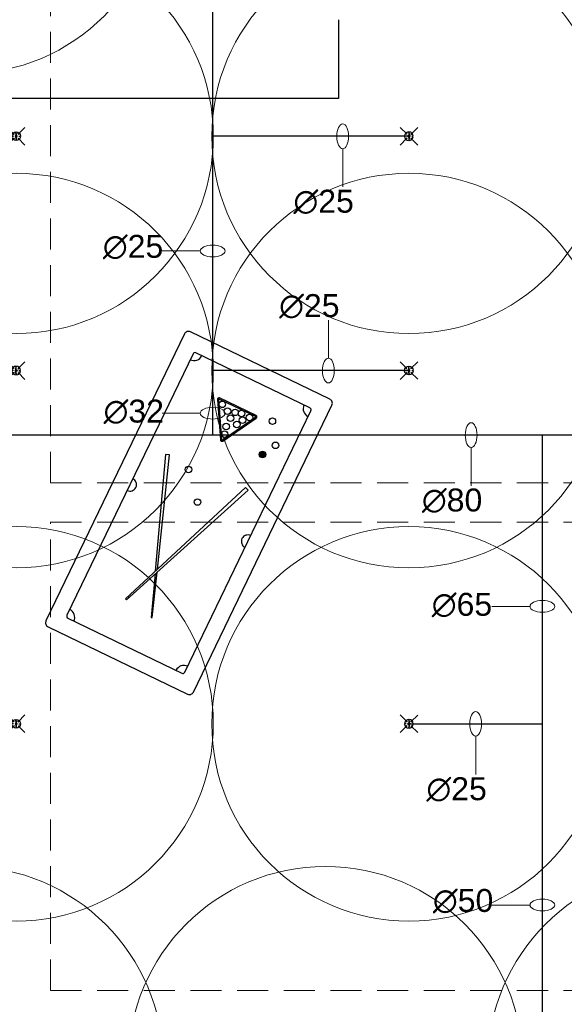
# Model space of a CAD drawing. Header units: inches. Extents: x 113025 to 158499, y 12149 to 30915.
# Tile 80 of 167: x 126362 to 126529, y 21130 to 21431. Entities that reach past the tile are written whole.
import ezdxf

# ---------------------------------------------------------------- set-up
doc = ezdxf.new("R2010")
doc.units = ezdxf.units.IN
doc.header["$MEASUREMENT"] = 0
doc.linetypes.add('HIDDEN', pattern=[0.375, 0.25, -0.125])
for name, color, linetype, lineweight in [('00-GRIDTEXT', 1, 'Continuous', 13), ('FIRE', 1, 'Continuous', 25), ('PD_COLUMN', 2, 'Continuous', 60), ('PD_HATCH', 45, 'Continuous', 9), ('PP-SPRINKLER PIPE', 1, 'Continuous', 0), ('PP-TEXT', 7, 'Continuous', 40), ('SH-SPRINKLAR', 1, 'Continuous', 0)]:
    doc.layers.add(name, color=color, linetype=linetype, lineweight=lineweight)
doc.layers.add('PD_025_TEXT', color=61, linetype='Continuous')
doc.layers.add('PP-SPRINKLER', color=1, linetype='Continuous')
doc.layers.add('PD_BASE', color=8, linetype='Continuous', transparency=0.5)
doc.styles.add('style1', font='arial.ttf', dxfattribs={"height": 500})
doc.styles.add('text Ht 200mm', font='arial.ttf')

# ---------------------------------------------------------------- blocks, each defined once
blk = doc.blocks.new('columns2')
at = {"layer": 'PD_HATCH', "linetype": 'HIDDEN', "ltscale": 38}
for p, q in [((199.5, -253), (199.5, -107)), ((199.5, -253), (369, -253)), ((199.5, -408), (199.5, -265)), ((199.5, -265), (369, -265)), ((199.5, -408), (369, -408))]:
    blk.add_line(p, q, dxfattribs=at)
blk = doc.blocks.new('SNOOKER T')
at = {"ltscale": 12}
h = blk.add_hatch(color=251, dxfattribs=at)
h.dxf.hatch_style = 1
h.paths.add_polyline_path([(-13082.48, -18423.94, 1), (-13080.63, -18423.94, 1)])
at = {"color": 251, "linetype": 'ByBlock'}
for p, q in [((-13134.22, -18407.15), (-13134.33, -18407.43)), ((-13135.8, -18415.28), (-13135.69, -18415.56))]:
    blk.add_line(p, q, dxfattribs=at)
at = {"color": 251}
for points in [[(-13150.47, -18435.5), (-13060.45, -18435.5, 0.414214), (-13059.21, -18434.26), (-13059.21, -18390.48, 0.414214), (-13060.45, -18389.25), (-13150.47, -18389.25, 0.414214), (-13151.7, -18390.48), (-13151.7, -18434.26, 0.414214)], [(-13146.46, -18430.87), (-13064.46, -18430.87, 0.414214), (-13063.84, -18430.26), (-13063.84, -18394.49, 0.414214), (-13064.46, -18393.88), (-13146.46, -18393.88, 0.414214), (-13147.08, -18394.49), (-13147.08, -18430.26, 0.414214)]]:
    blk.add_lwpolyline(points, format="xyb", close=True, dxfattribs=at)
at = {"color": 251, "linetype": 'ByBlock'}
for points in [[(-13123.66, -18411.26), (-13093.03, -18400.28), (-13093.42, -18399.23), (-13124.42, -18410.96)], [(-13125.12, -18411.22), (-13136.67, -18415.6), (-13136.56, -18415.88), (-13124.39, -18411.52)]]:
    blk.add_lwpolyline(points, dxfattribs=at)
for points in [[(-13073.06, -18417.87, 0.577193), (-13072.42, -18417.49), (-13072.42, -18406.04, 0.577193), (-13073.06, -18405.66), (-13082.99, -18411.39, 0.577665), (-13082.99, -18412.14)], [(-13072.89, -18417.57, 0.577193), (-13072.76, -18417.49), (-13072.76, -18406.04, 0.577193), (-13072.89, -18405.96), (-13082.82, -18411.69, 0.577665), (-13082.82, -18411.84)]]:
    blk.add_lwpolyline(points, format="xyb", close=True, dxfattribs=at)
blk.add_lwpolyline([(-13092, -18423.61), (-13135.08, -18406.8), (-13135.19, -18407.09), (-13092.41, -18424.65)], close=True, dxfattribs=at)
for centre in [(-13094.46, -18406.9), (-13074.8, -18409.66), (-13073.72, -18407.51), (-13081.02, -18411.74), (-13078.87, -18411.2), (-13076.23, -18411.27), (-13074.2, -18411.74), (-13101.63, -18413.18), (-13077.07, -18413.71), (-13075.28, -18414.61), (-13073.72, -18413.51), (-13073.72, -18416.03), (-13081.55, -18423.94), (-13071.87, -18422.33), (-13077.61, -18426.09)]:
    blk.add_circle(centre, 0.925, dxfattribs=at)
at = {"color": 251}
for centre, radius, start, end in [((-13147.08, -18393.88), 2.47, 270, 0), ((-13105.46, -18393.88), 1.85, 180, 0), ((-13063.84, -18393.88), 2.47, 180, 270), ((-13147.08, -18430.87), 2.47, 0, 90), ((-13063.84, -18430.87), 2.47, 90, 180), ((-13105.46, -18430.87), 1.85, 0, 180)]:
    blk.add_arc(centre, radius, start, end, dxfattribs=at)
blk = doc.blocks.new('A$C57124B3B')
at = {"color": 251}
for p, q in [((45.6, 504.4), (45.6, 108.7)), ((664.8, 108.7), (664.8, 505.8))]:
    blk.add_line(p, q, dxfattribs=at)
blk.add_lwpolyline([(353.4, 143.9), (309.5, 143.9), (260.3, 150.9), (165.5, 175.5), (135.6, 193), (116.3, 221.1), (100.2, 522.3, -0.429937), (157.5, 582.7), (552.9, 582.7, -0.429937), (610.2, 522.3), (594.1, 221.1), (574.7, 193), (544.9, 175.5), (450, 150.9), (400.9, 143.9), (356.9, 143.9)], format="xyb", dxfattribs=at)
for points in [[(100.1, 525.3), (95.1, 530.4), (90.5, 534.4), (86, 537.4), (81.9, 539.5), (78.1, 540.8), (74.6, 541.6), (71.3, 541.8), (68.3, 541.7), (65.6, 541.4), (63.1, 540.9), (60.9, 540.1), (58.9, 539.2), (57, 538), (55.4, 536.7), (53.9, 535.2), (52.5, 533.5), (51.2, 531.6), (50.1, 529.3), (49, 526.2), (47.9, 521.9), (47, 516.3), (46.1, 509.1), (45.8, 505.8)], [(100.1, 525.3), (91.7, 265), (90, 207.1), (95.2, 175.5), (111, 140.4), (142.7, 110.5), (197.1, 85.9), (269.1, 70.1), (318.3, 64.9), (356.9, 64.9)], [(610.4, 525.3), (618.8, 265), (620.6, 207.1), (615.3, 175.5), (599.5, 140.4), (567.9, 110.5), (513.4, 85.9), (441.4, 70.1), (392.2, 64.9), (353.6, 64.9)], [(610.4, 525.3), (615.4, 530.4), (620.1, 534.4), (624.5, 537.4), (628.6, 539.5), (632.4, 540.8), (636, 541.6), (639.2, 541.8), (642.2, 541.7), (644.9, 541.4), (647.4, 540.9), (649.6, 540.1), (651.7, 539.2), (653.5, 538), (655.1, 536.7), (656.6, 535.2), (658, 533.5), (659.3, 531.6), (660.5, 529.3), (661.5, 526.2), (662.6, 521.9), (663.5, 516.3), (664.4, 509.1), (664.8, 505.8)]]:
    blk.add_lwpolyline(points, dxfattribs=at)
blk.add_arc((355.2, 498.7), 498, 231.56297, 308.43703, dxfattribs=at)
blk = doc.blocks.new('5T2G3')
at = {"color": 251}
blk.add_lwpolyline([(-65.1, 22.42), (-29.1, 22.42), (-29.1, 58.42), (-65.1, 58.42)], close=True, dxfattribs=at)
at = {"color": 251, "extrusion": (0, 0, -1), "yscale": 0.03640297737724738, "zscale": -0.03640297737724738}
for p, xscale, rotation in [((58.84, 79.7), 0.03640297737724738, 180.3099349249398), ((86.38, 27.68), 0.03640297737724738, 90.30993492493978), ((7.82, 27.68), -0.03640297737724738, 269.6900650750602), ((58.84, 1.14), -0.03640297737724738, 359.6900650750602)]:
    blk.add_blockref('A$C57124B3B', p, dxfattribs=dict(at, xscale=xscale, rotation=rotation))
blk = doc.blocks.new('FIRST FLOOR AR PLAN')
at = {"layer": 'PD_BASE'}
for p, q in [((123455.44, 21430.92), (123455.44, 21406.92)), ((123455.44, 21406.92), (123336.91, 21406.92))]:
    blk.add_line(p, q, dxfattribs=at)
at = {"layer": 'PD_BASE', "xscale": 1.081209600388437, "yscale": 1.081209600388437, "zscale": 1.081209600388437, "rotation": 64.22561701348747}
blk.add_blockref('SNOOKER T', (111644.1, 42696.77), dxfattribs=at)
at = {"layer": 'PD_BASE', "rotation": 45}
blk.add_blockref('5T2G3', (123635.1, 21140.82), dxfattribs=at)
at = {"layer": 'PD_COLUMN'}
blk.add_blockref('columns2', (123167.99, 21542.5), dxfattribs=at)
at = {"layer": 'PD_BASE', "insert": (123519.7, 21336.12), "char_height": 8, "width": 128.4952, "attachment_point": 1, "style": 'style1'}
blk.add_mtext('\\pi44.93;TOILET\\P\\pi39.377;5\'8" X 8\'2"', dxfattribs=at)
blk = doc.blocks.new('PP-CEILING PENDANT')
at = {"layer": 'SH-SPRINKLAR', "lineweight": -3}
for p, q in [((-16.9, 17), (-75.6, 75.8)), ((-24, 0.1), (-37.4, -2.9)), ((-24, 0.8), (-37.3, 3.8)), ((-17.1, 16.7), (-28.7, 24.1)), ((-16.6, 17.3), (-23.9, 28.9)), ((-0.4, 24), (-3.4, 37.3)), ((-1.5, 8.9), (-1.5, 23.9)), ((0.6, 24), (3.5, 37.3)), ((1.5, 8.9), (1.5, 23.9)), ((16.8, 17.2), (24.1, 28.7)), ((17.2, 16.7), (75.4, 75)), ((17.6, 16.3), (29.1, 23.7)), ((23.9, -0.1), (37.4, 2.9)), ((-17.5, -16.3), (-76.5, -75.3)), ((-17.8, -16.1), (-29.3, -23.4)), ((-17.3, -16.6), (-24.7, -28.2)), ((-1.5, -23.9), (-4.5, -37.2)), ((-1.5, -23.9), (-1.5, -8.9)), ((-0.6, -24), (2.3, -37.4)), ((1.5, -23.9), (1.5, -8.9)), ((15.8, -18), (23.1, -29.5)), ((16.2, -17.7), (74.6, -76.1)), ((16.6, -17.3), (28.2, -24.7)), ((23.9, -1.3), (37.3, -4.2))]:
    blk.add_line(p, q, dxfattribs=at)
at = {"layer": 'SH-SPRINKLAR', "color": 8, "lineweight": 5}
blk.add_circle((0, 0), 1700, dxfattribs=at)
at = {"layer": 'SH-SPRINKLAR', "lineweight": -3}
for centre, major_axis, start_param, end_param in [((0, 0), (26.5, 26.5), 1.657505, 2.255676), ((0, 0), (-26.5, 26.5), 5.588406, 6.189787), ((0, 0), (0.02, 8.87), 5.497787, 11.780972), ((0, 0), (0.02, 6.56), 5.497787, 11.780972), ((0, 23.4), (1.12, 1.12), 5.863873, 8.273293), ((0, 0), (-26.5, 26.5), 4.798644, 5.40368), ((0, 0), (26.5, 26.5), 5.57395, 6.180955), ((0, 0), (-26.5, 26.5), 0.862204, 1.45951), ((0, 0), (-26.5, 26.5), 1.637496, 2.236801), ((0, -23.4), (1.12, 1.12), 2.722281, 5.131701), ((0, 0), (-26.5, 26.5), 2.418515, 3.021492), ((0, 0), (26.5, 26.5), 4.778634, 5.384791)]:
    blk.add_ellipse(centre, major_axis=major_axis, ratio=1, start_param=start_param, end_param=end_param, dxfattribs=at)
blk = doc.blocks.new('PP-SP ARROW')
at = {"color": 3}
blk.add_line((-31.5, 0), (-128.7, 0), dxfattribs=at)
blk.add_ellipse((0, 0), major_axis=(-31.5, 0), ratio=0.476486, dxfattribs=at)
blk = doc.blocks.new('A$C6E471120')
at = {"layer": 'PD_025_TEXT', "color": 251, "insert": (-2045.9, -4326), "char_height": 101.6, "width": 1029.058, "attachment_point": 1, "style": 'style1'}
blk.add_mtext('\\pi174.52;STORAGE \\P\\pi321.17;AREA', dxfattribs=at)
blk = doc.blocks.new('FIRST FLOOR PLAN 0')
at = {"layer": '00-GRIDTEXT', "color": 251, "xscale": 0.03937007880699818, "yscale": 0.03937007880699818, "zscale": 0.03937007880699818}
blk.add_blockref('A$C6E471120', (-540, -9), dxfattribs=at)

msp = doc.modelspace()

# ---------------------------------------------------------------- block references
at = {"layer": 'PD_025_TEXT'}
msp.add_blockref('FIRST FLOOR AR PLAN', (3004.17, 0), dxfattribs=at)

# ---------------------------------------------------------------- next in the draw order: linework, layer by layer
at = {"layer": 'FIRE'}
for p, q in [((126421.19, 21526.47), (126421.19, 21304.1)), ((126481.16, 21395.35), (126421.19, 21395.35)), ((126481.16, 21323.81), (126421.19, 21323.81)), ((127116.03, 21304.1), (126300.96, 21304.1)), ((126521.93, 20713.28, 0), (126521.93, 21304.1, 0)), ((126481.16, 21215.94), (126521.93, 21215.94))]:
    msp.add_line(p, q, dxfattribs=at)

# ---------------------------------------------------------------- next in the draw order: block references
at = {"color": 251}
msp.add_blockref('FIRST FLOOR PLAN 0', (125928.82, 21602.6), dxfattribs=at)
at = {"layer": 'PP-SPRINKLER', "yscale": 0.03543314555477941, "zscale": 35.43314555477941}
for p, xscale in [((126345.44, 21474.65), 0.03543314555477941), ((126361.16, 21323.81), 0.03543314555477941), ((126481.16, 21323.81), -0.0354331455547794)]:
    msp.add_blockref('PP-CEILING PENDANT', p, dxfattribs=dict(at, xscale=xscale))
at = {"layer": 'PP-SPRINKLER', "zscale": 35.43314555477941, "rotation": 180}
for p, xscale, yscale in [((126361.16, 21395.35), -0.03543314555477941, 0.03543314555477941), ((126481.16, 21395.35), 0.0354331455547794, 0.0354331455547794), ((126361.16, 21215.94), -0.03543314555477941, 0.03543314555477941), ((126481.16, 21215.94), 0.0354331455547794, 0.0354331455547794), ((126345.86, 21112.15), -0.03543314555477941, 0.03543314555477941), ((126455.66, 21112.15), 0.03543314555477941, 0.03543314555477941), ((126565.46, 21112.15), -0.03543314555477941, 0.03543314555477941)]:
    msp.add_blockref('PP-CEILING PENDANT', p, dxfattribs=dict(at, xscale=xscale, yscale=yscale))
at = {"layer": 'PP-SPRINKLER PIPE', "yscale": 0.1199999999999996, "zscale": 0.03999999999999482, "rotation": 270}
for p, xscale in [((126460.93, 21395.35), -0.1199999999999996), ((126456.56, 21323.81), 0.1199999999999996), ((126500.17, 21304.1), -0.1199999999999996), ((126501.55, 21215.94), -0.1199999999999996)]:
    msp.add_blockref('PP-SP ARROW', p, dxfattribs=dict(at, xscale=xscale))
at = {"layer": 'PP-SPRINKLER PIPE', "xscale": 0.1199999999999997, "yscale": 0.1199999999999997, "zscale": 0.03999999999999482}
for p in [(126421.19, 21360.33), (126421.19, 21310.79), (126521.93, 21251.79, 0), (126521.93, 21160.61, 0)]:
    msp.add_blockref('PP-SP ARROW', p, dxfattribs=at)

# ---------------------------------------------------------------- next in the draw order: texts
at = {"layer": 'PP-TEXT', "style": 'text Ht 200mm'}
for s, p in [('∅25', (126445.88, 21372.03)), ('∅25', (126387.65, 21358.25)), ('∅25', (126441.51, 21340.15)), ('∅32', (126387.87, 21307.94)), ('∅80', (126485.12, 21280.79)), ('∅65', (126488.13, 21248.93)), ('∅25', (126486.5, 21192.62)), ('∅50', (126488.48, 21158.5, 0))]:
    msp.add_text(s, height=7, dxfattribs=at).set_placement(p)

doc.saveas('drawing.dxf')
